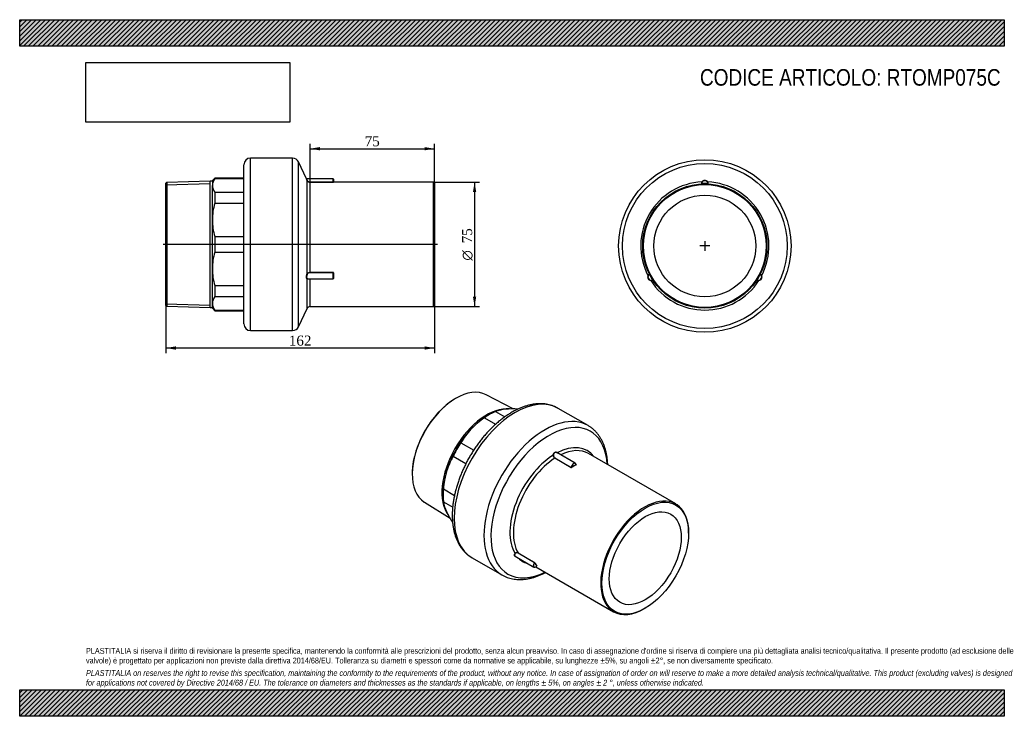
# Model space of a CAD drawing. Header units: millimetres. Extents: x 0 to 594, y 0 to 420.
import ezdxf
from ezdxf.enums import TextEntityAlignment as Align
from ezdxf.lldxf.tags import DXFTag

# ---------------------------------------------------------------- set-up
doc = ezdxf.new("R2010")
doc.units = ezdxf.units.MM
doc.header["$LTSCALE"] = 2
for name, color, linetype in [('Default', 7, 'Continuous'), ('DV3_Default', 7, 'Continuous'), ('IOM075C', 7, 'Continuous'), ('PARTE_PE_075', 7, 'Continuous')]:
    doc.layers.add(name, color=color, linetype=linetype)
doc.styles.add('SEACAD_Solid_Edge_ANSI1_Symbols', font='semeca1.ttf')
doc.styles.add('SEACAD_Times_New_Roman', font='times.ttf')
tags = doc.linetypes.add('CENTER2', pattern=[28.575, 19.05, -3.175, 3.175, -3.175]).pattern_tags.tags
tags[10:11] = [DXFTag(74, 4), DXFTag(75, 0), DXFTag(340, '0'), DXFTag(46, 0.0), DXFTag(50, 0.0), DXFTag(44, 0.0), DXFTag(45, 0.0)]
tags[8:9] = [DXFTag(74, 4), DXFTag(75, 0), DXFTag(340, '0'), DXFTag(46, 0.0), DXFTag(50, 0.0), DXFTag(44, 0.0), DXFTag(45, 0.0)]
tags[6:7] = [DXFTag(74, 4), DXFTag(75, 0), DXFTag(340, '0'), DXFTag(46, 0.0), DXFTag(50, 0.0), DXFTag(44, 0.0), DXFTag(45, 0.0)]
tags[4:5] = [DXFTag(74, 4), DXFTag(75, 0), DXFTag(340, '0'), DXFTag(46, 0.0), DXFTag(50, 0.0), DXFTag(44, 0.0), DXFTag(45, 0.0)]
doc.dimstyles.new('ANSImm', dxfattribs={"dimtxt": 6, "dimasz": 6, "dimexe": 3, "dimexo": 0, "dimgap": 1.5, "dimtad": 1, "dimdsep": 46, "dimtxsty": 'SEACAD_Times_New_Roman', "dimblk1": '_SE_FILLED', "dimblk2": '_SE_FILLED', "dimsah": 1, "dimcen": 3, "dimazin": 0, "dimtfac": 0.85, "dimtdec": 3, "dimtofl": 0, "dimtmove": 0, "dimatfit": 3, "dimfxl": 1, "dimarcsym": 0})
picture_1 = doc.add_image_def('image1.jpg', size_in_pixel=(4302, 1260))

# ---------------------------------------------------------------- blocks, each defined once
blk = doc.blocks.new('SEANNOT_GROUP')
at = {"layer": 'Default', "color": 7, "linetype": 'CENTER2'}
for p, q in [((413.33, 286.56), (413.33, 280.56)), ((416.33, 283.56), (410.33, 283.56))]:
    blk.add_line(p, q, dxfattribs=at)
blk = doc.blocks.new('SEANNOT_GROUP1')
at = {"layer": 'Default', "color": 7, "linetype": 'CENTER2'}
for p, q in [((413.33, 286.56), (413.33, 280.56)), ((416.33, 283.56), (410.33, 283.56))]:
    blk.add_line(p, q, dxfattribs=at)
blk = doc.blocks.new('SE')
at = {"layer": 'IOM075C', "color": 7, "linetype": 'Continuous'}
for p, q in [((262.34, 191.23), (262, 191.02)), ((297.63, 185.28), (281.44, 193.82)), ((280.37, 179.93), (287.07, 176.06)), ((283.7, 182.08), (282.64, 181.47)), ((287.03, 183.77), (292.64, 180.53)), ((266.19, 164.96), (273.9, 160.51)), ((261.48, 156.81), (269.2, 152.35)), ((236.82, 147.41), (236.81, 147.01)), ((255.61, 137.05), (262.31, 133.18)), ((255.41, 134.31), (255.41, 133.09)), ((244.12, 129.17), (259.61, 119.42)), ((255.61, 129.36), (261.21, 126.12))]:
    blk.add_line(p, q, dxfattribs=at)
for centre, radius, start, end in [((295.08, 161.32), 23.85, 94.87128, 109.73251), ((297.72, 131.36), 53.93, 86.97363, 94.96519), ((308.46, 138.34), 50.19, 124.03934, 136.22985), ((303.16, 143.73), 42.63, 136.52921, 150.12646), ((298.36, 135.41), 42.64, 149.87495, 163.46938), ((305.27, 133.58), 49.79, 163.71984, 176.01096), ((278.63, 133.47), 23.39, 190.11767, 205.27852), ((305.33, 145.73), 52.76, 204.93895, 213.07818)]:
    blk.add_arc(centre, radius, start, end, dxfattribs=at)
for centre, major_axis, start_param, end_param in [((263.19, 161.26), (18.67, 32.33), 0.0221, 3.119493), ((262.84, 161.46), (-18.41, -31.88), 3.959257, 5.465521), ((281.72, 150.56), (-19.08, -33.04), 3.388227, 6.040314), ((282.64, 150.03), (19.25, 33.34), 0.785398, 1.178097), ((283.7, 149.42), (20, 34.64), 0.667423, 0.903373), ((282.64, 150.03), (-19.25, -33.34), 4.31969, 5.105088), ((283.7, 149.42), (20, 34.64), 1.452822, 1.688771), ((282.64, 150.03), (-19.25, -33.34), 5.105088, 5.497787), ((283.7, 149.42), (-20, -34.64), -0.903373, -0.667423)]:
    blk.add_ellipse(centre, major_axis=major_axis, ratio=0.57735, start_param=start_param, end_param=end_param, dxfattribs=at)
at = {"layer": 'PARTE_PE_075', "color": 7, "linetype": 'Continuous'}
for p, q in [((342.85, 175.31), (324.9, 185.68)), ((332.7, 149.99), (322.88, 155.66)), ((322.94, 155.78), (332.77, 150.1)), ((335.18, 152.58), (324.06, 159)), ((395.78, 128.01), (343.11, 158.42)), ((335.6, 151.73), (335.66, 151.7)), ((403.55, 110.43), (403.55, 110.84)), ((272.9, 95.61), (290.85, 85.25)), ((298.95, 96.54), (310.25, 90.01)), ((310.49, 92.68), (300.66, 98.35)), ((300.69, 98.47), (310.52, 92.8)), ((311.34, 90.16), (358.28, 63.05)), ((377.03, 64.91), (377.39, 65.12))]:
    blk.add_line(p, q, dxfattribs=at)
for centre, radius, start, end in [((323.81, 157.38), 1.95, 176.12228, 241.39295), ((323.79, 157.38), 1.81, 176.35027, 242.14264), ((332.84, 150.26), 0.3, 243.5965, 299.96646), ((332.83, 150.23), 0.139, 244.31161, 305.96345), ((299.95, 97.22), 1.45, 59.69953, 141.06794), ((299.96, 97.2), 1.35, 58.65811, 140.11309), ((310.36, 92.46), 0.257, 27.2905, 59.23514), ((310.18, 92.23), 0.666, 35.03925, 59.35727)]:
    blk.add_arc(centre, radius, start, end, dxfattribs=at)
for centre, major_axis, ratio, start_param, end_param in [((298.9, 140.64), (-26, -45.03), 0.57735, 3.141593, 6.283185), ((316.85, 130.28), (-26, -45.03), 0.57735, 3.140755, 6.283185), ((319.41, 128.8), (-24.85, -43.04), 0.57735, 2.425721, 6.283185), ((323.08, 126.68), (-19.32, -33.47), 0.57735, 2.897059, 3.882572), ((324.36, 125.94), (-18.75, -32.48), 0.57735, 3.141593, 3.849947), ((323.08, 126.68), (-19.32, -33.47), 0.57735, 3.971409, 5.976967), ((324.36, 125.94), (-18.75, -32.48), 0.57735, 3.982814, 5.965563), ((321.92, 157.51), (-0.0991, 0.0135), 0.069664, 0.895572, 2.203724), ((322.87, 155.74), (-0.05, -0.0866), 0.57735, 0.841221, 2.311036), ((324.35, 158.91), (0.0658, 0.0753), 0.552675, 2.002676, 2.449724), ((332.7, 150.07), (-0.05, -0.0866), 0.57735, 0.841221, 2.311036), ((334.18, 150.85), (-1, -1.73), 0.57735, 2.401353, 5.452628), ((334.25, 150.8), (-0.95, -1.65), 0.57735, 2.411741, 5.442241), ((334.25, 120.23), (18.8, 32.56), 0.57735, 0.734923, 0.835874), ((332.98, 150.08), (-0.0536, 0.0844), 0.547485, 0.761403, 2.332199), ((334.33, 120.19), (18.75, 32.48), 0.57735, 0.734923, 0.835874), ((335.67, 151.62), (-0.0461, 0.0888), 0.605745, 0.811942, 2.382739), ((335.67, 151.78), (0.05, 0.0866), 0.57735, 3.322675, 3.871168), ((377.03, 95.53), (-18.75, -32.48), 0.57735, 2.356194, 6.283185), ((298.86, 98.06), (-0.0805, 0.0593), 0.464242, 4.188151, 5.496303), ((300.62, 98.4), (-0.05, -0.0866), 0.57735, 1.354156, 2.82397), ((323.08, 126.68), (19.32, 33.47), 0.57735, 2.983966, 3.299219), ((311.25, 91.74), (1, 1.73), 0.57735, 1.354156, 4.405431), ((311.32, 91.7), (0.95, 1.65), 0.57735, 1.364543, 4.395043), ((310.45, 92.73), (-0.05, -0.0866), 0.57735, 1.354156, 2.82397), ((310.66, 92.54), (-0.0859, -0.0512), 0.777008, 3.551466, 5.122262), ((334.25, 120.23), (-18.8, -32.56), 0.57735, -0.312275, -0.211324), ((334.33, 120.19), (-18.75, -32.48), 0.57735, -0.312275, -0.211324), ((312, 90.63), (-0.077, -0.0638), 0.798333, 3.429962, 5.000758), ((316.85, 130.28), (-26, -45.03), 0.57735, 0, 0.000712), ((319.41, 128.8), (-24.85, -43.04), 0.57735, 0, 0.715871), ((377.03, 95.53), (-18.75, -32.48), 0.57735, 0, 0.785398)]:
    blk.add_ellipse(centre, major_axis=major_axis, ratio=ratio, start_param=start_param, end_param=end_param, dxfattribs=at)
for major_axis in [(18.5, 32.04), (-15.35, -26.59)]:
    blk.add_ellipse((377.39, 95.33), major_axis=major_axis, ratio=0.57735, dxfattribs=at)
for points, knots in [([(324.91, 185.65), (324.69, 185.78), (324.04, 186.17), (322.75, 186.77), (321.15, 187.38), (319.47, 187.86), (317.74, 188.2), (315.96, 188.41), (314.13, 188.48), (312.25, 188.42), (310.33, 188.21), (308.38, 187.87), (306.4, 187.39), (304.4, 186.77), (302.38, 186.01), (300.36, 185.13), (298.49, 184.2), (297.42, 183.59), (296.9, 183.3)], [0, 0, 0, 0, 0.026783, 0.090522, 0.154275, 0.218202, 0.282454, 0.347153, 0.412385, 0.478195, 0.544586, 0.611522, 0.678937, 0.746746, 0.81486, 0.88319, 0.951658, 1, 1, 1, 1]), ([(296.9, 183.3), (296.51, 183.07), (295.54, 182.5), (293.8, 181.38), (291.82, 179.98), (289.85, 178.46), (287.91, 176.84), (286.01, 175.11), (284.14, 173.29), (282.31, 171.38), (280.53, 169.39), (278.81, 167.31), (277.14, 165.16), (275.53, 162.95), (273.99, 160.67), (272.51, 158.34), (271.11, 155.96), (269.78, 153.54), (268.54, 151.08), (267.38, 148.59), (266.3, 146.08), (265.32, 143.55), (264.43, 141.02), (263.63, 138.48), (262.94, 135.95), (262.34, 133.43), (261.85, 130.92), (261.46, 128.44), (261.18, 125.99), (261, 123.58), (260.94, 121.21), (260.99, 118.89), (261.15, 116.63), (261.42, 114.43), (261.81, 112.3), (262.31, 110.25), (262.92, 108.29), (263.64, 106.42), (264.47, 104.66), (265.4, 103), (266.43, 101.45), (267.56, 100.03), (268.78, 98.72), (270.08, 97.55), (271.48, 96.47), (272.39, 95.92), (272.92, 95.6)], [0, 0, 0, 0, 0.012344, 0.035571, 0.058783, 0.081978, 0.105154, 0.128307, 0.15144, 0.174551, 0.197643, 0.220717, 0.243778, 0.266826, 0.289866, 0.3129, 0.335931, 0.358962, 0.381996, 0.405036, 0.428084, 0.451144, 0.474219, 0.497312, 0.520426, 0.543564, 0.566727, 0.589917, 0.613136, 0.636381, 0.659653, 0.682944, 0.706248, 0.729548, 0.752825, 0.776054, 0.799207, 0.822251, 0.845151, 0.867877, 0.890404, 0.91272, 0.934829, 0.956748, 0.978512, 1, 1, 1, 1]), ([(354.75, 151.71), (354.74, 152.11), (354.68, 153.26), (354.51, 155.14), (354.19, 157.32), (353.76, 159.41), (353.22, 161.43), (352.57, 163.36), (351.8, 165.19), (350.93, 166.91), (349.96, 168.53), (348.89, 170.03), (347.73, 171.41), (346.48, 172.67), (345.15, 173.79), (343.91, 174.68), (343.18, 175.1), (342.86, 175.28)], [0.7610548, 0.7610548, 0.7610548, 0.7610548, 0.7700686, 0.7874944, 0.8049119, 0.8223057, 0.8396563, 0.8569405, 0.8741333, 0.8912094, 0.9081473, 0.9249322, 0.9415591, 0.9580344, 0.9743764, 0.9906137, 1, 1, 1, 1]), ([(321.86, 157.51), (321.88, 157.68), (321.92, 157.85), (322.03, 158.17), (322.09, 158.32), (322.25, 158.6), (322.35, 158.72), (322.56, 158.94), (322.67, 159.03), (322.91, 159.17), (323.04, 159.22), (323.3, 159.27), (323.43, 159.28), (323.69, 159.24), (323.82, 159.2), (324.07, 159.08), (324.18, 159.01), (324.29, 158.91)], [0, 0, 0, 0, 0.125, 0.125, 0.25, 0.25, 0.375, 0.375, 0.5, 0.5, 0.625, 0.625, 0.75, 0.75, 0.875, 0.875, 1, 1, 1, 1]), ([(324.05, 159), (324.02, 159.02), (323.99, 159.04), (323.85, 159.11), (323.72, 159.15), (323.47, 159.18), (323.35, 159.18), (323.09, 159.13), (322.97, 159.09), (322.74, 158.95), (322.63, 158.87), (322.43, 158.66), (322.34, 158.53), (322.19, 158.27), (322.13, 158.12), (322.04, 157.82), (322, 157.66), (321.98, 157.49)], [0.0926951, 0.0926951, 0.0926951, 0.0926951, 0.125, 0.125, 0.25, 0.25, 0.375, 0.375, 0.5, 0.5, 0.625, 0.625, 0.75, 0.75, 0.875, 0.875, 1, 1, 1, 1]), ([(335.6, 151.73), (335.6, 151.73), (335.61, 151.72), (335.62, 151.72), (335.62, 151.71), (335.62, 151.71), (335.63, 151.7), (335.63, 151.7), (335.63, 151.7), (335.63, 151.7)], [0, 0, 0, 0, 0.2120445, 0.2120445, 0.2120445, 0.4246481, 0.4246481, 0.4246481, 0.4796204, 0.4796204, 0.4796204, 0.4796204]), ([(335.63, 151.7), (335.63, 151.69), (335.63, 151.69), (335.62, 151.69), (335.62, 151.68), (335.62, 151.68), (335.61, 151.67), (335.61, 151.67), (335.6, 151.67), (335.6, 151.67)], [0.4796204, 0.4796204, 0.4796204, 0.4796204, 0.6387032, 0.6387032, 0.6387032, 0.8548561, 0.8548561, 0.8548561, 1, 1, 1, 1]), ([(335.66, 151.54), (335.7, 151.56), (335.72, 151.59), (335.72, 151.64), (335.7, 151.67), (335.66, 151.7)], [0, 0, 0, 0, 0.5, 0.5, 1, 1, 1, 1]), ([(299.12, 96.41), (299.02, 96.44), (298.92, 96.48), (298.74, 96.59), (298.66, 96.67), (298.54, 96.84), (298.5, 96.94), (298.46, 97.15), (298.46, 97.27), (298.5, 97.51), (298.54, 97.64), (298.66, 97.89), (298.73, 98.01), (298.82, 98.13)], [0.268413, 0.268413, 0.268413, 0.268413, 0.375, 0.375, 0.5, 0.5, 0.625, 0.625, 0.75, 0.75, 0.875, 0.875, 1, 1, 1, 1]), ([(298.93, 98.07), (298.84, 97.95), (298.76, 97.83), (298.65, 97.6), (298.61, 97.48), (298.57, 97.25), (298.57, 97.14), (298.6, 96.94), (298.64, 96.84), (298.76, 96.68), (298.83, 96.61), (298.93, 96.55), (298.94, 96.54), (298.95, 96.54)], [0, 0, 0, 0, 0.125, 0.125, 0.25, 0.25, 0.375, 0.375, 0.5, 0.5, 0.625, 0.625, 0.6343591, 0.6343591, 0.6343591, 0.6343591]), ([(311.94, 90.65), (311.94, 90.65), (311.94, 90.65), (311.94, 90.66), (311.94, 90.66), (311.93, 90.66), (311.93, 90.67)], [0.587327, 0.587327, 0.587327, 0.587327, 0.7819306, 0.7819306, 0.7819306, 1, 1, 1, 1]), ([(311.94, 90.65), (311.95, 90.66), (311.96, 90.67), (311.99, 90.68), (312.01, 90.69), (312.02, 90.68), (312.02, 90.68), (312.02, 90.68), (312.02, 90.68)], [0, 0, 0, 0, 0.1573367, 0.2946138, 0.4056251, 0.4948566, 0.5766405, 0.5862165, 0.5862165, 0.5862165, 0.5862165]), ([(312.02, 90.68), (312.05, 90.67), (312.06, 90.66), (312.08, 90.67), (312.08, 90.68), (312.06, 90.71)], [0.1319249, 0.1319249, 0.1319249, 0.1319249, 0.5, 0.5, 1, 1, 1, 1]), ([(290.87, 85.24), (290.87, 85.23), (291.33, 84.94), (292.41, 84.42), (293.97, 83.76), (295.63, 83.23), (297.34, 82.83), (299.1, 82.58), (300.91, 82.45), (302.77, 82.46), (304.68, 82.62), (306.62, 82.91), (308.59, 83.33), (310.58, 83.9), (312.59, 84.6), (314.62, 85.44), (316.17, 86.18), (317.04, 86.63), (317.24, 86.74)], [0, 0, 0, 0, 0.0001229, 0.0162705, 0.0324106, 0.048579, 0.0648158, 0.081155, 0.097622, 0.1142325, 0.1309911, 0.1478921, 0.1649214, 0.1820593, 0.1992829, 0.2165696, 0.2338985, 0.2390051, 0.2390051, 0.2390051, 0.2390051])]:
    blk.add_open_spline(points, degree=3, knots=knots, dxfattribs=at)
blk.add_open_spline([(324.29, 158.91), (324.32, 158.88), (324.35, 158.85), (324.38, 158.82)], degree=3, dxfattribs=at)
blk = doc.blocks.new('SE1')
at = {"layer": 'PARTE_PE_075', "color": 7, "linetype": 'Continuous'}
for p, q in [((411.43, 321.11), (411.44, 321.01)), ((415.23, 321.11), (415.22, 321.01)), ((379.86, 266.43), (379.95, 266.47)), ((381.76, 263.14), (381.84, 263.19)), ((444.9, 263.14), (444.82, 263.19)), ((446.8, 266.43), (446.71, 266.47))]:
    blk.add_line(p, q, dxfattribs=at)
for radius in [52, 49.7, 37.5, 37, 30.7]:
    blk.add_circle((413.33, 283.56), radius, dxfattribs=at)
for centre, radius, start, end in [((413.33, 283.56), 38.65, 92.545, 207.455), ((413.51, 320.92), 2.28, 146.51651, 177.84893), ((411.23, 321.1), 0.1, 273.19843, 357.41258), ((413.33, 321.01), 2, 2.58742, 177.41258), ((413.33, 321.01), 1.9, 3.18256, 176.81744), ((413.33, 283.56), 37.6, 87.10797, 92.89203), ((413.33, 320.97), 2.1, 35.05202, 144.94798), ((413.33, 283.56), 38.65, 332.545, 87.455), ((413.15, 320.92), 2.28, 2.15728, 33.47728), ((415.43, 321.1), 0.1, 182.58742, 266.80157), ((380.93, 264.86), 2.1, 155.05202, 264.94798), ((380.9, 264.84), 2, 122.58742, 297.41258), ((380.9, 264.84), 1.9, 123.18256, 296.81744), ((381.07, 264.72), 2.28, 122.15728, 153.47728), ((379.77, 266.61), 0.1, 302.58742, 26.80157), ((368.88, 262.17), 11.78, 21.18632, 21.6827), ((413.33, 283.56), 37.6, 207.10797, 212.89203), ((380.89, 265.04), 2.28, 266.51651, 297.84893), ((413.33, 283.56), 38.65, 212.545, 327.455), ((372.57, 255.75), 11.79, 38.31752, 38.81346), ((381.87, 262.97), 0.1, 33.19843, 117.41258), ((444.79, 262.97), 0.1, 62.58742, 146.80157), ((445.77, 265.04), 2.28, 242.15728, 273.47728), ((445.76, 264.84), 2, 242.58742, 57.41258), ((454.08, 255.76), 11.78, 141.18632, 141.6827), ((445.76, 264.84), 1.9, 243.18256, 56.81744), ((413.33, 283.56), 37.6, 327.10797, 332.89203), ((445.73, 264.86), 2.1, 275.05202, 24.94798), ((446.89, 266.61), 0.1, 153.19843, 237.41258), ((445.59, 264.72), 2.28, 26.51651, 57.84893), ((457.79, 262.17), 11.79, 158.31752, 158.81346)]:
    blk.add_arc(centre, radius, start, end, dxfattribs=at)
for centre, major_axis, start_param, end_param in [((411.61, 322.21), (-0.0818, 0.0575), 1.833441, 3.141593), ((415.05, 322.21), (0.0818, 0.0575), 3.141593, 4.449744), ((379, 265.72), (-0.0907, 0.0421), 3.141593, 4.449744), ((380.71, 262.74), (-0.0089, -0.0996), 1.833441, 3.141593), ((445.95, 262.74), (0.0089, -0.0996), 3.141593, 4.449744), ((447.66, 265.72), (0.0907, 0.0421), 1.833441, 3.141593)]:
    blk.add_ellipse(centre, major_axis=major_axis, ratio=0.348538, start_param=start_param, end_param=end_param, dxfattribs=at)
for points, knots in [([(411.33, 321.1), (411.33, 321.1), (411.33, 321.1), (411.33, 321.1), (411.34, 321.1), (411.34, 321.1), (411.35, 321.1), (411.35, 321.1), (411.36, 321.1), (411.37, 321.1), (411.38, 321.1), (411.39, 321.1), (411.4, 321.11), (411.41, 321.11), (411.42, 321.11), (411.43, 321.11)], [0, 0, 0, 0, 0.135583, 0.135583, 0.135583, 0.349136, 0.349136, 0.349136, 0.564695, 0.564695, 0.564695, 0.781931, 0.781931, 0.781931, 1, 1, 1, 1]), ([(415.33, 321.1), (415.33, 321.1), (415.33, 321.1), (415.32, 321.1), (415.32, 321.1), (415.31, 321.1), (415.31, 321.1), (415.3, 321.1), (415.29, 321.1), (415.28, 321.1), (415.27, 321.1), (415.26, 321.11), (415.25, 321.11), (415.24, 321.11), (415.23, 321.11), (415.23, 321.11)], [0, 0, 0, 0, 0.212045, 0.212045, 0.212045, 0.424648, 0.424648, 0.424648, 0.638703, 0.638703, 0.638703, 0.854856, 0.854856, 0.854856, 1, 1, 1, 1])]:
    blk.add_open_spline(points, degree=3, knots=knots, dxfattribs=at)
blk = doc.blocks.new('SE2')
at = {"layer": 'DV3_Default', "color": 7, "linetype": 'CENTER2'}
blk.add_line((251.97, 284.55), (86.47, 284.55), dxfattribs=at)
at = {"layer": 'IOM075C', "color": 7, "linetype": 'Continuous'}
for p, q in [((88.72, 321.88), (88.22, 321.36)), ((88.22, 247.73), (88.22, 321.36)), ((88.22, 320.38), (114.92, 321.22)), ((114.92, 322.7), (88.72, 321.88)), ((88.72, 321.88), (88.72, 247.21)), ((114.92, 246.4), (114.92, 322.7)), ((116.22, 322.7), (114.92, 322.7)), ((117.72, 324.55), (116.22, 323.05)), ((116.22, 323.05), (116.22, 320.12)), ((117.72, 324.27), (117.72, 324.55)), ((135.22, 324.55), (117.72, 324.55)), ((117.72, 324.27), (135.22, 324.27)), ((116.22, 299.28), (116.22, 320.12)), ((117.72, 315.96), (117.72, 309.3)), ((117.72, 315.96), (135.22, 315.96)), ((117.72, 309.3), (135.22, 309.3)), ((116.22, 269.81), (116.22, 299.28)), ((117.72, 289.25), (117.72, 279.84)), ((117.72, 289.25), (135.22, 289.25)), ((117.72, 279.84), (135.22, 279.84)), ((116.22, 248.98), (116.22, 269.81)), ((117.72, 259.79), (117.72, 253.13)), ((117.72, 259.79), (135.22, 259.79)), ((117.72, 253.13), (135.22, 253.13)), ((88.22, 248.71), (114.92, 247.87)), ((88.22, 247.73), (88.72, 247.21)), ((88.72, 247.21), (114.92, 246.4)), ((114.92, 246.4), (116.22, 246.4)), ((116.22, 246.05), (116.22, 248.98)), ((116.22, 246.05), (117.72, 244.55)), ((117.72, 244.82), (117.72, 244.55)), ((117.72, 244.82), (135.22, 244.82)), ((117.72, 244.55), (135.22, 244.55))]:
    blk.add_line(p, q, dxfattribs=at)
for centre, radius, start, end in [((123.39, 319.87), 7.17, 142.20741, 178.07118), ((123.27, 320.31), 7.05, 181.61461, 218.1068), ((151.55, 299.12), 35.33, 163.24292, 179.73791), ((151.36, 299.41), 35.14, 180.21692, 196.80224), ((151.55, 269.65), 35.33, 163.24292, 179.73791), ((151.36, 269.95), 35.14, 180.21692, 196.80224), ((123.39, 248.73), 7.17, 142.20742, 178.07118), ((123.27, 249.17), 7.05, 181.61461, 218.10679)]:
    blk.add_arc(centre, radius, start, end, dxfattribs=at)
at = {"layer": 'PARTE_PE_075', "color": 7, "linetype": 'Continuous'}
for p, q in [((139.22, 232.55), (139.22, 336.55)), ((164.6, 336.55), (139.22, 336.55)), ((164.6, 232.55), (164.6, 336.55)), ((168.22, 234.85), (168.22, 334.25)), ((173.02, 324.04), (168.22, 334.25)), ((135.22, 236.55), (135.22, 332.55)), ((189.12, 323.99), (173.11, 323.99)), ((173.41, 266.73), (173.41, 323.16)), ((175.22, 322.08), (189.12, 322.08)), ((175.22, 321.99), (175.22, 322.08)), ((189.12, 321.99), (175.22, 321.99)), ((175.22, 267.64), (175.22, 321.99)), ((189.12, 322.08), (189.12, 323.99)), ((189.12, 321.99), (189.12, 322.08)), ((189.22, 323.89), (189.22, 322.1)), ((189.32, 322), (189.32, 322.05)), ((249.72, 322.05), (189.32, 322.05)), ((249.72, 247.05), (249.72, 322.05)), ((250.22, 321.55), (249.72, 322.05)), ((250.22, 321.55), (250.22, 247.55)), ((175.22, 267.64), (189.12, 267.64)), ((175.22, 267.51), (175.22, 267.64)), ((189.12, 267.51), (175.22, 267.51)), ((189.12, 267.51), (189.12, 267.64)), ((189.12, 263.82), (189.12, 267.51)), ((189.22, 267.41), (189.22, 263.92)), ((189.32, 267.46), (189.32, 264.18)), ((173.41, 245.9), (173.41, 263.75)), ((173.6, 263.82), (189.12, 263.82)), ((175.22, 247.05), (175.22, 263.82)), ((168.22, 234.85), (173.41, 245.9)), ((175.22, 247.05), (249.72, 247.05)), ((249.72, 247.05), (250.22, 247.55)), ((139.22, 232.55), (164.6, 232.55))]:
    blk.add_line(p, q, dxfattribs=at)
for centre, radius, start, end in [((139.22, 332.55), 4, 90, 180), ((164.6, 332.55), 4, 25.1563, 90), ((173.1, 324.09), 0.1, 203.99388, 272.649), ((274.09, 371.14), 111.46, 205.02704, 205.5102), ((175.22, 323.97), 1.98, 204.23237, 270.01333), ((175.2, 323.97), 1.89, 206.07683, 270.63967), ((189.12, 323.89), 0.1, 0, 90), ((189.17, 322.96), 0.971, 267.1273, 278.97092), ((189.32, 322.15), 0.1, 180, 270), ((189.13, 267.45), 0.19, 3.41107, 93.01047), ((189.12, 267.41), 0.0976, 1.49599, 91.45811), ((189.12, 263.92), 0.1, 270, 0), ((175.22, 245.05), 2, 90, 154.8437), ((139.22, 236.55), 4, 180, 270), ((164.6, 236.55), 4, 270, 334.8437)]:
    blk.add_arc(centre, radius, start, end, dxfattribs=at)
for centre, major_axis, ratio, start_param, end_param in [((173.5, 323.2), (-0.091, -0.0414), 0.538961, 0.022411, 1.330562), ((189.32, 322.1), (-0.1, 0), 0.998726, 0, 1.570796), ((189.32, 267.41), (-0.1, 0), 0.455669, 4.712389, 6.283185), ((173.5, 266.71), (-0.0925, 0.0379), 0.394621, 0.423035, 1.731186), ((173.5, 263.73), (0.0233, 0.0973), 0.933583, 0.250719, 1.55887), ((189.32, 264.13), (-0.1, 0), 0.543058, 4.712389, 6.283185)]:
    blk.add_ellipse(centre, major_axis=major_axis, ratio=ratio, start_param=start_param, end_param=end_param, dxfattribs=at)
for points, knots in [([(173.41, 323.16), (173.35, 323.29), (173.3, 323.41), (173.2, 323.63), (173.15, 323.73), (173.08, 323.88), (173.06, 323.95), (173.02, 324.03), (173.01, 324.05), (173.01, 324.05)], [0, 0, 0, 0, 0.125, 0.125, 0.25, 0.25, 0.375, 0.375, 0.4994301, 0.4994301, 0.4994301, 0.4994301]), ([(189.12, 322.08), (189.13, 322.08), (189.14, 322.08), (189.14, 322.08), (189.15, 322.08), (189.16, 322.08), (189.17, 322.08), (189.18, 322.09), (189.19, 322.09), (189.2, 322.09), (189.21, 322.09), (189.21, 322.09), (189.22, 322.09), (189.22, 322.09), (189.22, 322.1), (189.22, 322.1)], [0, 0, 0, 0, 0.135583, 0.135583, 0.135583, 0.349136, 0.349136, 0.349136, 0.564695, 0.564695, 0.564695, 0.781931, 0.781931, 0.781931, 1, 1, 1, 1]), ([(173.41, 266.73), (173.48, 266.89), (173.58, 267.04), (173.76, 267.21), (173.82, 267.27), (173.96, 267.36), (174.04, 267.4), (174.28, 267.51), (174.46, 267.56), (174.83, 267.62), (175.03, 267.64), (175.22, 267.64)], [0, 0, 0, 0, 0.25, 0.25, 0.375, 0.375, 0.5, 0.5, 0.75, 0.75, 1, 1, 1, 1]), ([(175.22, 267.51), (175.04, 267.51), (174.86, 267.49), (174.51, 267.44), (174.34, 267.39), (174.03, 267.26), (173.89, 267.18), (173.66, 266.96), (173.57, 266.82), (173.5, 266.66)], [0, 0, 0, 0, 0.25, 0.25, 0.5, 0.5, 0.75, 0.75, 1, 1, 1, 1]), ([(173.41, 263.75), (173.35, 263.77), (173.3, 263.8), (173.2, 263.9), (173.15, 263.98), (173.08, 264.15), (173.06, 264.26), (173.02, 264.51), (173.01, 264.65), (173.01, 264.94), (173.02, 265.1), (173.06, 265.43), (173.08, 265.6), (173.15, 265.93), (173.2, 266.1), (173.3, 266.43), (173.35, 266.58), (173.41, 266.73)], [0, 0, 0, 0, 0.125, 0.125, 0.25, 0.25, 0.375, 0.375, 0.5, 0.5, 0.625, 0.625, 0.75, 0.75, 0.875, 0.875, 1, 1, 1, 1]), ([(173.5, 266.66), (173.44, 266.52), (173.39, 266.38), (173.29, 266.07), (173.25, 265.91), (173.18, 265.59), (173.15, 265.43), (173.11, 265.12), (173.1, 264.97), (173.1, 264.68), (173.11, 264.55), (173.15, 264.32), (173.17, 264.21), (173.25, 264.04), (173.29, 263.97), (173.39, 263.88), (173.44, 263.84), (173.5, 263.83)], [0, 0, 0, 0, 0.125, 0.125, 0.25, 0.25, 0.375, 0.375, 0.5, 0.5, 0.625, 0.625, 0.75, 0.75, 0.875, 0.875, 1, 1, 1, 1]), ([(173.86, 263.82), (173.8, 263.8), (173.75, 263.79), (173.57, 263.75), (173.48, 263.74), (173.41, 263.75)], [0.6421961, 0.6421961, 0.6421961, 0.6421961, 0.75, 0.75, 1, 1, 1, 1]), ([(189.22, 264.04), (189.24, 264.04), (189.25, 264.05), (189.3, 264.09), (189.32, 264.14), (189.32, 264.18)], [0.3337862, 0.3337862, 0.3337862, 0.3337862, 0.5, 0.5, 1, 1, 1, 1])]:
    blk.add_open_spline(points, degree=3, knots=knots, dxfattribs=at)
blk.add_open_spline([(173.5, 263.83), (173.53, 263.82), (173.56, 263.82), (173.59, 263.82)], degree=3, dxfattribs=at)
blk = doc.blocks.new('GDimGGroup')
at = {"layer": 'Default', "linetype": 'Continuous'}
for points in [[(275.43, 316.05), (274.43, 322.05), (273.43, 316.05)], [(275.43, 253.05), (273.43, 253.05), (274.43, 247.05)]]:
    blk.add_hatch(color=7, dxfattribs=at).paths.add_polyline_path(points)
at = {"layer": 'Default', "color": 7, "linetype": 'Continuous'}
for p, q in [((249.72, 322.05), (277.43, 322.05)), ((274.43, 322.05), (274.43, 247.05)), ((249.72, 247.05), (277.43, 247.05))]:
    blk.add_line(p, q, dxfattribs=at)
for s, style, p in [('75', 'SEACAD_Times_New_Roman', (266.93, 285.22)), ('O', 'SEACAD_Solid_Edge_ANSI1_Symbols', (266.93, 274.77))]:
    blk.add_text(s, height=6, rotation=90, dxfattribs=dict(at, style=style)).set_placement(p, align=Align.TOP_LEFT)
blk = doc.blocks.new('DMBLK21')
at = {"layer": 'Default', "linetype": 'Continuous'}
for points in [[(181.22, 343.21), (175.22, 342.21), (181.22, 341.21)], [(244.22, 343.21), (244.22, 341.21), (250.22, 342.21)]]:
    blk.add_hatch(color=7, dxfattribs=at).paths.add_polyline_path(points)
at = {"layer": 'Default', "color": 7, "linetype": 'Continuous'}
for p, q in [((175.22, 321.99), (175.22, 345.21)), ((250.22, 321.55), (250.22, 345.21)), ((175.22, 342.21), (250.22, 342.21))]:
    blk.add_line(p, q, dxfattribs=at)
at = {"layer": 'Default', "color": 7, "linetype": 'Continuous', "style": 'SEACAD_Times_New_Roman'}
blk.add_text('75', height=6, dxfattribs=at).set_placement((208.17, 349.71), align=Align.TOP_LEFT)
blk = doc.blocks.new('_SE_FILLED')
at = {"color": 0}
blk.add_line((0, 0), (-1, 0), dxfattribs=at)
blk.add_solid([(0, 0), (-1, -0.1665), (-1, 0.1665), (0, 0)], dxfattribs=at)
blk = doc.blocks.new('DMBLK22')
at = {"layer": 'Default', "linetype": 'Continuous'}
for points in [[(94.22, 221.04), (94.22, 223.04), (88.22, 222.04)], [(244.22, 221.04), (250.22, 222.04), (244.22, 223.04)]]:
    blk.add_hatch(color=7, dxfattribs=at).paths.add_polyline_path(points)
at = {"layer": 'Default', "color": 7, "linetype": 'Continuous'}
for p, q in [((88.22, 247.73), (88.22, 219.04)), ((250.22, 247.55), (250.22, 219.04)), ((250.22, 222.04), (88.22, 222.04))]:
    blk.add_line(p, q, dxfattribs=at)
at = {"layer": 'Default', "color": 7, "linetype": 'Continuous', "style": 'SEACAD_Times_New_Roman'}
blk.add_text('162', height=6, dxfattribs=at).set_placement((162.4, 229.54), align=Align.TOP_LEFT)

msp = doc.modelspace()

# ---------------------------------------------------------------- hatches: boundary and pattern name
at = {"layer": 'Default', "linetype": 'Continuous'}
h = msp.add_hatch(dxfattribs=at)
h.set_pattern_fill('LINE', scale=0.62992, angle=45, style=0)
h.paths.add_polyline_path([(594, 404), (594, 420), (0, 420), (0, 404)])
for points in [[(594, 404), (594, 420), (0, 420), (0, 404)], [(594, 0), (594, 16), (0, 16), (0, 0)]]:
    msp.add_hatch(color=7, dxfattribs=at).paths.add_polyline_path(points)
h = msp.add_hatch(dxfattribs=at)
h.set_pattern_fill('LINE', scale=0.62992, angle=45, style=0)
h.paths.add_polyline_path([(594, 0), (594, 16), (0, 16), (0, 0)])

# ---------------------------------------------------------------- linework, layer by layer
at = {"layer": 'Default', "color": 7, "linetype": 'Continuous'}
for p, q in [((0, 420), (594, 420)), ((0, 404), (0, 420)), ((594, 420), (594, 404)), ((594, 404), (0, 404)), ((0, 16), (594, 16)), ((0, 0), (0, 16)), ((594, 16), (594, 0)), ((594, 0), (0, 0))]:
    msp.add_line(p, q, dxfattribs=at)

# ---------------------------------------------------------------- block references
at = {"layer": 'Default'}
for name in ['SE2', 'SE1', 'GDimGGroup', 'SEANNOT_GROUP', 'SEANNOT_GROUP1', 'SE']:
    msp.add_blockref(name, (0, 0), dxfattribs=at)

# ---------------------------------------------------------------- texts
at = {"layer": 'Default', "attachment_point": 1}
for s, insert, char_height, width in [('{\\fArial Narrow|b0||i0||c0|p34;\\C7;\\H10.;\\W1.;CODICE ARTICOLO: RTOMP075C}', (410.411, 390.223), 10, 183.22502), ("{\\fArial Narrow|b0||i0||c0|p34;\\C7;\\H3.5;\\W1.;PLASTITALIA si riserva il diritto di revisionare la presente specifica, mantenendo la conformità alle prescrizioni del prodotto, senza alcun preavviso. In caso di assegnazione d'ordine si riserva di compiere una più dettagliata analisi tecnico/qualitativa. Il presente prodotto (ad esclusione delle \\P}{\\fArial Narrow|b0||i0||c0|p34;\\C7;\\H3.5;\\W1.;valvole) è progettato per applicazioni non previste dalla direttiva 2014/68/EU. Tolleranza su diametri e spessori come da normative se applicabile, su lunghezze ±5%, su angoli ±2°, se non diversamente specificato.\\P}{\\fArial Narrow|b0||i0||c0|p34;\\C7;\\H1.;\\W1.;   \\P}{\\fArial Narrow|b0||i1||c0|p34;\\C7;\\H3.5;\\W1.;PLASTITALIA on reserves the right to revise this specification, maintaining the conformity to the requirements of the product, without any notice. In case of assignation of order on will reserve to make a more detailed analysis technical/qualitative. This product (excluding valves) is designed \\P}{\\fArial Narrow|b0||i1||c0|p34;\\C7;\\H3.5;\\W1.;for applications not covered by Directive 2014/68 / EU. The tolerance on diameters and thicknesses as the standards if applicable, on lengths ± 5%, on angles ± 2 °, unless otherwise indicated.\\P}", (40, 41.205), 3.5, 514)]:
    msp.add_mtext(s, dxfattribs=dict(at, insert=insert, char_height=char_height, width=width))

# ---------------------------------------------------------------- dimensions: what is measured, and where the dimension line sits
at = {"layer": 'Default', "color": 7, "linetype": 'Continuous'}
dim = msp.add_linear_dim(base=(250.222, 342.208), p1=(175.222, 321.987), p2=(250.222, 321.546), text='\\A1;<>', dimstyle='ANSImm', dxfattribs=at)
dim.commit()
dim.dimension.update_dxf_attribs({"geometry": 'DMBLK21', "text_midpoint": (212.722, 342.208), "dimtype": 160})
dim = msp.add_linear_dim(base=(88.222, 222.04), p1=(250.222, 247.546), p2=(88.222, 247.73), text='\\A1;<>', dimstyle='ANSImm', override={"dimdec": 0}, dxfattribs=at)
dim.commit()
dim.dimension.update_dxf_attribs({"geometry": 'DMBLK22', "text_midpoint": (169.222, 222.04), "dimtype": 160})

# ---------------------------------------------------------------- pictures from other files: only their frames are drawn
image = msp.add_image(picture_1, insert=(40, 358.206), size_in_units=(122.914, 36))
image.dxf.flags = 7

doc.saveas('drawing.dxf')
